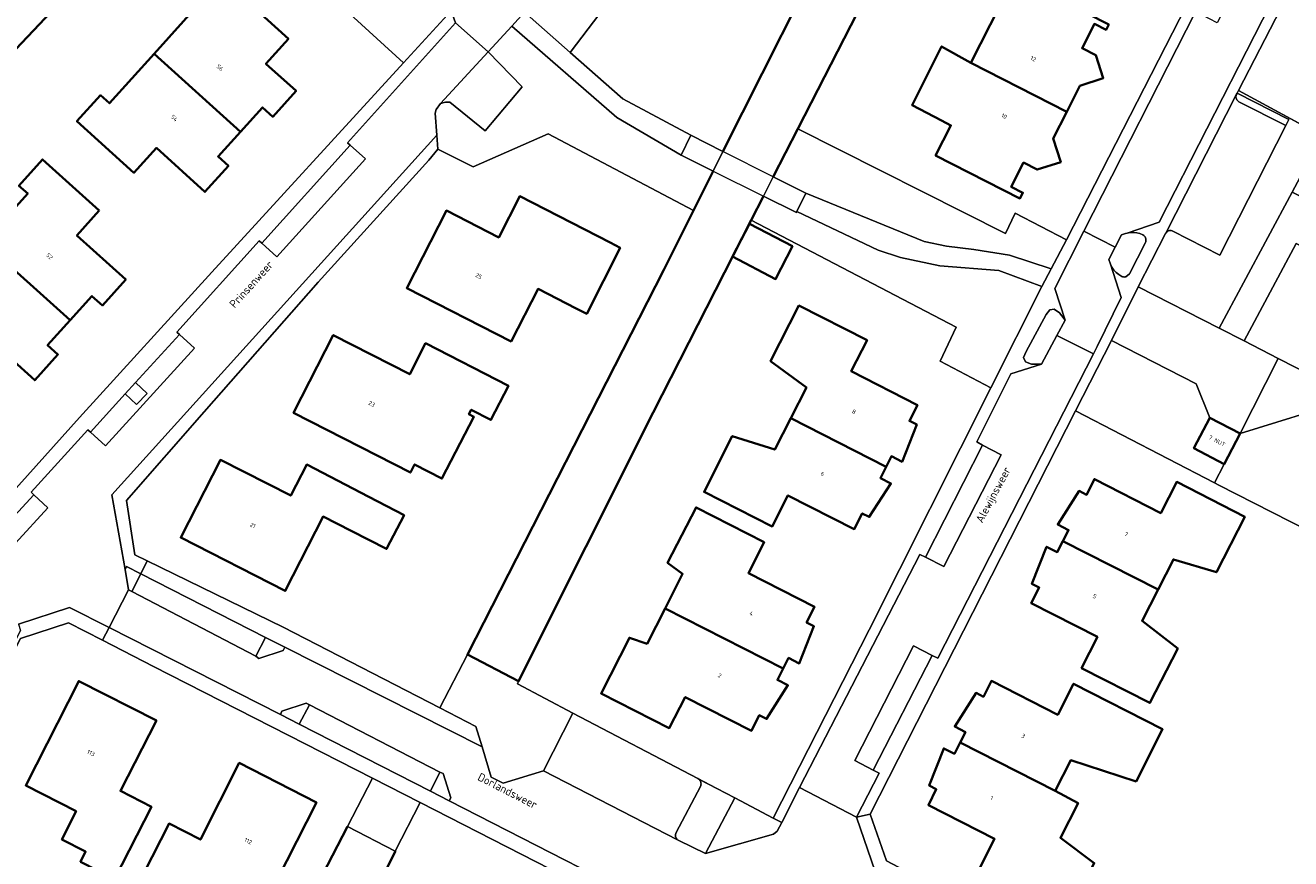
# Model space of a CAD drawing. Header units: metres. Extents: x 110065 to 112666, y 425872 to 427362.
# Tile 51 of 104: x 110704 to 110813, y 426904 to 426975. Entities that reach past the tile are written whole.
import ezdxf

# ---------------------------------------------------------------- set-up
doc = ezdxf.new("R2010")
doc.units = ezdxf.units.M
for name, color, linetype, lineweight in [('B-WE-GK-BESCHOEIING-G', 130, 'GK-BESCHOEIING', 35), ('B-WE-GR-BEPLANTING_CULTUUR_HEESTERS-GV', 90, 'Continuous', 18), ('B-WE-GR-GRAS-GV', 60, 'Continuous', 13), ('B-WE-GR-HAAG-G', 90, 'GR-HAAG1', 13), ('B-WE-IE-TERREINAFSCHEIDING_KUNSTMATIG_HEKWERK-G', 20, 'IE-TERREINAFSCHEIDING-KUNSTMATIG', 18), ('B-WE-KW-KUNSTWERK-GV', 170, 'Continuous', 18), ('B-WE-OG-BEBOUWING-GV', 7, 'Continuous', 35), ('B-WE-OG-BEBOUWING-T18', 10, 'Continuous', 18), ('B-WE-OG-BEBOUWING_STRAATNAAM-T35', 50, 'Continuous', 35), ('B-WE-OG-TERREIN_ERF-GV', 7, 'Continuous', 18), ('B-WE-OG-WATER-GV', 130, 'Continuous', 18), ('B-WE-VH-ONVERHARD-GV', 252, 'Continuous', 18), ('B-WE-VH-VERHARDING_BETONSTRAATSTEEN-GV', 252, 'Continuous', 18), ('B-WE-VH-VERHARDING_GESLOTEN-GV', 7, 'Continuous', 18), ('B-WE-VH-VERHARDING_HOUTSNIPPERS-GV', 252, 'Continuous', 18), ('B-WE-VH-VERHARDING_OPEN-GV', 252, 'Continuous', 18), ('B-WE-VH-VERHARDING_TEGEL-GV', 252, 'Continuous', 18)]:
    doc.layers.add(name, color=color, linetype=linetype, lineweight=lineweight)
doc.styles.add('NLCS-ISO-M200-T18', font='NLCS-ISO.ttf')
doc.styles.add('NLCS-ISO-M200-T35', font='NLCS-ISO.ttf')
doc.linetypes.add('GK-BESCHOEIING', pattern='A,30,-5,[1,NLCS.SHX,S=1,R=0,X=0,Y=0],-5', length=40)
doc.linetypes.add('GR-HAAG1', pattern='A,6,[176,NLCS.SHX,S=0.125,R=0,X=0,Y=0],-2', length=8)
doc.linetypes.add('IE-TERREINAFSCHEIDING-KUNSTMATIG', pattern='A,4,[82,NLCS.SHX,S=0.75,R=90,X=0,Y=0],4,-2', length=10)

msp = doc.modelspace()

# ---------------------------------------------------------------- linework, layer by layer
at = {"layer": 'B-WE-GK-BESCHOEIING-G', "flags": 128}
for points in [[(110764.208, 426964.455), (110774.337, 426984.583), (110774.49, 426986.291), (110771.695, 426995.46), (110771.739, 426995.96), (110771.926, 426996.377), (110774.555, 427000), (110774.743, 427000.259), (110780.288, 427007.741), (110784.533, 427013.65), (110784.894, 427013.893), (110785.232, 427013.904), (110794.044, 427012.778), (110787.688, 427000), (110781.516, 426987.592), (110770.658, 426966.411), (110768.537, 426962.272)], [(110721.244, 426992.894), (110717.972, 426989.202), (110712.635, 426983.178), (110712.192, 426983.566), (110709.473, 426980.503), (110709.865, 426980.243), (110703.299, 426973.272), (110701.338, 426970.989), (110697.362, 426966.362), (110697.028, 426966.658), (110694.655, 426963.867), (110694.944, 426963.665), (110684.134, 426951.627), (110680.472, 426947.658), (110679.685, 426946.585), (110673.194, 426934.252), (110656.671, 426902.014), (110654.819, 426898.085), (110645.754, 426894.68), (110645.361, 426894.091), (110645.161, 426893.353), (110645.129, 426892.791), (110646.454, 426887.252), (110648.372, 426880.636), (110649.699, 426878.673), (110659.916, 426869.577), (110650.589, 426858.885), (110646.04, 426862.473), (110646.075, 426863.052), (110651.107, 426868.974), (110650.481, 426869.658), (110645.35, 426874.547), (110644.208, 426876.305), (110641.448, 426884.217), (110639.261, 426891.741), (110638.579, 426899.517), (110638.847, 426903.406), (110639.885, 426907.467), (110641.215, 426910.568), (110643.126, 426913.735), (110644.309, 426915.91), (110645.951, 426918.042), (110652.549, 426925.322), (110660.197, 426932.912), (110671.03, 426945.163), (110686.829, 426962.784), (110716.427, 426996.622)], [(110767.691, 426960.613), (110766.633, 426958.538), (110758.193, 426941.974), (110746.609, 426918.83), (110742.2, 426921.123), (110759.119, 426954.265), (110761.664, 426959.362), (110763.362, 426962.761)], [(110708.21, 426861.146), (110713.781, 426881.007), (110714.702, 426882.061), (110722.787, 426888.79), (110731.861, 426906.318)], [(110735.988, 426904.182), (110727.411, 426887.271), (110712.487, 426857.848)]]:
    msp.add_lwpolyline(points, dxfattribs=at)
at = {"layer": 'B-WE-GR-BEPLANTING_CULTUUR_HEESTERS-GV', "flags": 128}
for points in [[(110723.494, 426991.153), (110721.244, 426992.894), (110717.972, 426989.202), (110736.698, 426972.096), (110740.788, 426976.558), (110740.371, 426977.694), (110723.547, 426991.224), (110723.494, 426991.153), (110723.494, 426991.153)], [(110752.955, 426983.048), (110752.876, 426983.084), (110752.792, 426983.108), (110752.706, 426983.119), (110752.619, 426983.116), (110752.533, 426983.1), (110752.451, 426983.071), (110752.375, 426983.03), (110752.305, 426982.978), (110749.31, 426979.053), (110748.563, 426978.074), (110747.104, 426976.459), (110751.051, 426972.971), (110756.63, 426980.318), (110752.955, 426983.048), (110752.955, 426983.048)], [(110755.055, 426967.383), (110746.008, 426975.231), (110743.988, 426973.031), (110746.902, 426970.012), (110743.726, 426966.228), (110740.681, 426968.689), (110740.297, 426968.709), (110739.881, 426968.588), (110739.494, 426968.079), (110739.402, 426967.737), (110739.551, 426965.849), (110739.645, 426964.655), (110742.688, 426963.117), (110749.162, 426965.977), (110761.664, 426959.362), (110763.362, 426962.761), (110760.613, 426964.125), (110755.055, 426967.383), (110755.055, 426967.383)], [(110815.851, 426965.794), (110808.618, 426969.687), (110808.501, 426969.46), (110812.964, 426967.209), (110812.706, 426966.681), (110807.017, 426955.532), (110802.984, 426957.598), (110802.913, 426957.629), (110802.838, 426957.648), (110802.761, 426957.654), (110802.684, 426957.648), (110802.609, 426957.628), (110802.539, 426957.597), (110802.474, 426957.555), (110802.36, 426957.429), (110802.34, 426957.391), (110799.993, 426952.79), (110806.966, 426949.231), (110813.257, 426960.958), (110815.851, 426965.794), (110815.851, 426965.794)], [(110788.554, 426957.391), (110770.658, 426966.411), (110768.537, 426962.273), (110771.355, 426960.852), (110781.544, 426956.696), (110783.473, 426956.285), (110785.84, 426956.022), (110788.892, 426955.524), (110792.493, 426954.348), (110793.799, 426956.838), (110789.391, 426959.147), (110788.554, 426957.391), (110788.554, 426957.391)], [(110818.702, 426964.259), (110815.851, 426965.794), (110813.257, 426960.958), (110818.721, 426958.157), (110821.529, 426950.137), (110818.155, 426943.519), (110817.88, 426942.98), (110808.768, 426940.149), (110807.395, 426937.526), (110806.552, 426935.916), (110806.948, 426935.712), (110816.122, 426931.024), (110825.514, 426952.965), (110829.14, 426959.034), (110818.702, 426964.259), (110818.702, 426964.259)], [(110770.535, 426959.201), (110767.691, 426960.613), (110766.633, 426958.538), (110784.311, 426949.317), (110782.933, 426946.379), (110787.297, 426944.094), (110791.678, 426952.81), (110787.981, 426954.197), (110782.911, 426954.598), (110779.521, 426955.311), (110777.58, 426955.937), (110770.582, 426959.295), (110770.535, 426959.201), (110770.535, 426959.201)], [(110800.388, 426957.265), (110800.131, 426957.375), (110799.861, 426957.448), (110799.583, 426957.481), (110799.304, 426957.475), (110799.028, 426957.429), (110798.887, 426957.385), (110798.538, 426957.264), (110798.004, 426956.207), (110797.469, 426955.15), (110797.596, 426954.733), (110797.728, 426954.475), (110797.894, 426954.238), (110798.09, 426954.026), (110798.314, 426953.842), (110798.572, 426953.683), (110798.639, 426953.659), (110798.708, 426953.645), (110798.779, 426953.64), (110798.85, 426953.646), (110798.919, 426953.661), (110799.224, 426953.904), (110800.605, 426956.6), (110800.635, 426956.68), (110800.652, 426956.764), (110800.654, 426956.85), (110800.642, 426956.935), (110800.615, 426957.016), (110800.575, 426957.092), (110800.523, 426957.16), (110800.46, 426957.218), (110800.388, 426957.265), (110800.388, 426957.265)], [(110793.685, 426949.91), (110793.214, 426950.548), (110792.76, 426950.861), (110792.372, 426950.813), (110792.055, 426950.413), (110790.338, 426947.236), (110790.117, 426946.713), (110790.272, 426946.335), (110790.786, 426946.143), (110791.646, 426946.137), (110792.986, 426948.616), (110793.685, 426949.91), (110793.685, 426949.91)], [(110804.973, 426944.452), (110797.679, 426948.178), (110794.584, 426942.101), (110806.552, 426935.916), (110807.395, 426937.526), (110804.784, 426938.891), (110806.155, 426941.515), (110804.973, 426944.452), (110804.973, 426944.452)], [(110714.588, 426943.611), (110713.598, 426944.551), (110712.708, 426943.576), (110713.679, 426942.654), (110714.588, 426943.611), (110714.588, 426943.611)], [(110746.609, 426918.83), (110742.2, 426921.123), (110739.808, 426916.539), (110742.922, 426914.933), (110743.453, 426913.184), (110744.243, 426910.577), (110745.276, 426910.047), (110748.757, 426911.106), (110751.291, 426916.093), (110746.497, 426918.607), (110746.609, 426918.83), (110746.609, 426918.83)], [(110738.109, 426908.373), (110734.01, 426910.469), (110731.861, 426906.318), (110735.983, 426904.184), (110738.109, 426908.373), (110738.109, 426908.373)], [(110765.226, 426908.784), (110762.125, 426910.408), (110762.185, 426910.354), (110762.236, 426910.29), (110762.276, 426910.22), (110762.304, 426910.144), (110762.319, 426910.064), (110762.322, 426909.989), (110762.314, 426909.914), (110762.295, 426909.841), (110762.265, 426909.772), (110760.179, 426905.796), (110760.127, 426905.632), (110760.121, 426905.548), (110760.13, 426905.464), (110760.152, 426905.383), (110760.187, 426905.306), (110760.235, 426905.237), (110760.294, 426905.176), (110760.366, 426905.134), (110760.403, 426905.115), (110762.71, 426903.988), (110765.226, 426908.784), (110765.226, 426908.784)]]:
    msp.add_lwpolyline(points, close=True, dxfattribs=at)
at = {"layer": 'B-WE-GR-GRAS-GV', "flags": 128}
msp.add_lwpolyline([(110756.63, 426980.318), (110751.051, 426972.971), (110755.578, 426968.971), (110761.436, 426965.853), (110764.208, 426964.455), (110774.337, 426984.583)], dxfattribs=at)
for points in [[(110818.721, 426958.157), (110813.257, 426960.958), (110806.966, 426949.231), (110809.109, 426948.137), (110813.605, 426956.518), (110819.509, 426953.491), (110820.204, 426951.508), (110816.549, 426944.339), (110818.155, 426943.519), (110821.529, 426950.137), (110818.721, 426958.157), (110818.721, 426958.157)], [(110816.549, 426944.339), (110812.061, 426946.63), (110808.768, 426940.149), (110817.88, 426942.98), (110818.155, 426943.519), (110816.549, 426944.339), (110816.549, 426944.339)]]:
    msp.add_lwpolyline(points, close=True, dxfattribs=at)
at = {"layer": 'B-WE-GR-HAAG-G', "flags": 128}
for points in [[(110739.645, 426964.655), (110742.688, 426963.117)], [(110751.291, 426916.093), (110746.497, 426918.607), (110746.609, 426918.83)], [(110768.53, 426907.051), (110762.055, 426910.447)]]:
    msp.add_lwpolyline(points, dxfattribs=at)
at = {"layer": 'B-WE-IE-TERREINAFSCHEIDING_KUNSTMATIG_HEKWERK-G', "flags": 128}
for points in [[(110829.14, 426959.034), (110818.702, 426964.259), (110808.618, 426969.687)], [(110742.688, 426963.117), (110749.162, 426965.977), (110761.664, 426959.362)], [(110793.799, 426956.838), (110789.391, 426959.147), (110788.554, 426957.391), (110770.658, 426966.411)], [(110787.297, 426944.094), (110782.933, 426946.379), (110784.311, 426949.317), (110766.633, 426958.538)]]:
    msp.add_lwpolyline(points, dxfattribs=at)
at = {"layer": 'B-WE-KW-KUNSTWERK-GV', "flags": 128}
msp.add_lwpolyline([(110770.582, 426959.295), (110771.355, 426960.852), (110768.537, 426962.273), (110764.208, 426964.455), (110761.436, 426965.853), (110760.613, 426964.125), (110763.362, 426962.761), (110767.691, 426960.613), (110770.535, 426959.201), (110770.582, 426959.295), (110770.582, 426959.295)], close=True, dxfattribs=at)
at = {"layer": 'B-WE-OG-BEBOUWING-GV', "flags": 128}
for points in [[(110726.772, 426974.151), (110719.384, 426980.827), (110717.347, 426978.572), (110719.002, 426977.077), (110715.193, 426972.861), (110722.646, 426966.152), (110724.533, 426968.241), (110725.423, 426967.437), (110727.434, 426969.662), (110724.836, 426972.009), (110726.772, 426974.151), (110726.772, 426974.151)], [(110797.466, 426975.398), (110790.161, 426979.112), (110788.871, 426976.576), (110788.052, 426976.992), (110785.556, 426972.083), (110793.838, 426967.876), (110794.973, 426970.101), (110796.973, 426970.771), (110796.338, 426972.741), (110795.153, 426973.343), (110796.218, 426975.436), (110797.224, 426974.923), (110797.466, 426975.398), (110797.466, 426975.398)], [(110785.556, 426972.083), (110783.043, 426973.497), (110780.505, 426968.452), (110783.026, 426967.109), (110783.845, 426966.693), (110782.532, 426964.113), (110789.791, 426960.412), (110790.051, 426960.892), (110789.056, 426961.399), (110790.119, 426963.489), (110791.292, 426962.892), (110793.312, 426963.531), (110792.662, 426965.571), (110793.838, 426967.876), (110785.556, 426972.083), (110785.556, 426972.083)], [(110722.646, 426966.152), (110715.193, 426972.861), (110711.348, 426968.606), (110710.583, 426969.297), (110708.55, 426967.047), (110713.457, 426962.613), (110715.393, 426964.756), (110719.584, 426960.97), (110721.607, 426963.209), (110720.715, 426964.015), (110722.646, 426966.152), (110722.646, 426966.152)], [(110710.472, 426959.354), (110705.586, 426963.76), (110703.551, 426961.504), (110704.311, 426960.818), (110700.515, 426956.61), (110707.969, 426949.916), (110709.849, 426952), (110710.744, 426951.193), (110712.752, 426953.42), (110708.544, 426957.216), (110710.472, 426959.354), (110710.472, 426959.354)], [(110754.498, 426956.606), (110746.719, 426960.612), (110744.887, 426957.056), (110740.392, 426959.36), (110736.962, 426952.69), (110745.951, 426948.089), (110748.279, 426952.61), (110751.568, 426950.916), (110752.473, 426950.481), (110755.353, 426956.164), (110754.498, 426956.606), (110754.498, 426956.606)], [(110770.212, 426956.289), (110766.496, 426958.217), (110765.032, 426955.396), (110768.748, 426953.468), (110770.212, 426956.289), (110770.212, 426956.289)], [(110707.969, 426949.916), (110700.515, 426956.61), (110696.678, 426952.356), (110695.911, 426953.048), (110693.877, 426950.792), (110698.767, 426946.381), (110700.711, 426948.536), (110704.913, 426944.745), (110706.913, 426946.963), (110706.026, 426947.763), (110707.969, 426949.916), (110707.969, 426949.916)], [(110776.63, 426948.194), (110770.75, 426951.185), (110768.31, 426946.406), (110771.406, 426944.119), (110770.056, 426941.474), (110778.268, 426937.304), (110778.726, 426938.203), (110779.643, 426937.736), (110780.909, 426940.934), (110780.277, 426941.25), (110780.959, 426942.614), (110775.265, 426945.53), (110776.63, 426948.194), (110776.63, 426948.194)], [(110737.22, 426945.261), (110730.631, 426948.632), (110727.22, 426941.942), (110737.279, 426936.801), (110737.64, 426937.5), (110740.003, 426936.277), (110742.753, 426941.595), (110742.32, 426941.819), (110742.521, 426942.208), (110744.22, 426941.33), (110745.73, 426944.279), (110738.597, 426947.941), (110737.22, 426945.261), (110737.22, 426945.261)], [(110778.268, 426937.304), (110770.056, 426941.474), (110768.679, 426938.776), (110765.009, 426939.936), (110762.578, 426935.137), (110768.459, 426932.156), (110769.815, 426934.83), (110775.527, 426931.935), (110776.217, 426933.275), (110776.817, 426932.975), (110778.676, 426935.87), (110777.772, 426936.33), (110778.268, 426937.304), (110778.268, 426937.304)], [(110808.768, 426940.149), (110806.155, 426941.515), (110804.784, 426938.891), (110807.395, 426937.526), (110808.768, 426940.149), (110808.768, 426940.149)], [(110726.969, 426934.812), (110720.92, 426937.883), (110717.499, 426931.194), (110726.498, 426926.613), (110729.752, 426933.011), (110732.168, 426931.782), (110735.229, 426930.224), (110736.738, 426933.126), (110733.691, 426934.71), (110728.358, 426937.483), (110726.969, 426934.812), (110726.969, 426934.812)], [(110801.931, 426933.31), (110796.217, 426936.232), (110795.535, 426934.895), (110794.912, 426935.213), (110793.058, 426932.316), (110793.984, 426931.845), (110793.506, 426930.904), (110801.695, 426926.74), (110803.015, 426929.322), (110806.721, 426928.217), (110809.167, 426933), (110803.304, 426935.995), (110801.931, 426933.31), (110801.931, 426933.31)], [(110767.771, 426930.806), (110761.898, 426933.797), (110759.447, 426929.028), (110760.735, 426928.069), (110759.22, 426925.093), (110769.392, 426919.918), (110769.859, 426920.836), (110770.778, 426920.368), (110772.046, 426923.566), (110771.414, 426923.891), (110772.106, 426925.236), (110766.411, 426928.136), (110767.771, 426930.806), (110767.771, 426930.806)], [(110801.695, 426926.74), (110793.506, 426930.904), (110793.018, 426929.945), (110792.092, 426930.416), (110790.836, 426927.213), (110791.464, 426926.887), (110790.766, 426925.543), (110796.473, 426922.64), (110795.108, 426919.955), (110800.994, 426916.961), (110803.389, 426921.646), (110800.315, 426924.04), (110801.695, 426926.74), (110801.695, 426926.74)], [(110769.392, 426919.918), (110759.22, 426925.093), (110757.678, 426922.064), (110756.156, 426922.568), (110753.716, 426917.779), (110759.585, 426914.788), (110760.965, 426917.468), (110766.665, 426914.547), (110767.345, 426915.897), (110767.965, 426915.577), (110769.809, 426918.481), (110768.897, 426918.945), (110769.392, 426919.918), (110769.392, 426919.918)], [(110715.396, 426915.445), (110708.707, 426918.846), (110704.136, 426909.857), (110708.475, 426907.626), (110707.255, 426905.206), (110709.295, 426904.166), (110708.864, 426903.286), (110711.784, 426901.776), (110714.965, 426908.015), (110712.296, 426909.378), (110715.396, 426915.445), (110715.396, 426915.445)], [(110793.051, 426915.941), (110787.345, 426918.853), (110786.657, 426917.499), (110786.024, 426917.821), (110784.181, 426914.917), (110785.102, 426914.447), (110784.641, 426913.542), (110792.834, 426909.379), (110794.192, 426912.039), (110799.803, 426910.202), (110802.084, 426914.701), (110794.417, 426918.615), (110793.051, 426915.941), (110793.051, 426915.941)], [(110792.834, 426909.379), (110784.641, 426913.542), (110784.152, 426912.582), (110783.239, 426913.047), (110781.984, 426909.844), (110782.594, 426909.524), (110781.913, 426908.165), (110787.613, 426905.254), (110786.252, 426902.574), (110793.902, 426898.673), (110796.196, 426903.169), (110793.291, 426905.349), (110794.804, 426908.336), (110792.834, 426909.379), (110792.834, 426909.379)], [(110729.195, 426908.393), (110722.535, 426911.794), (110719.186, 426905.198), (110716.495, 426906.565), (110712.854, 426899.436), (110715.793, 426897.935), (110717.654, 426901.605), (110724.083, 426898.344), (110729.195, 426908.393), (110729.195, 426908.393)]]:
    msp.add_lwpolyline(points, close=True, dxfattribs=at)
at = {"layer": 'B-WE-OG-TERREIN_ERF-GV', "flags": 128}
for points in [[(110808.792, 427009.202), (110801.387, 427010.59), (110801.626, 427011.685), (110799.957, 427012.007), (110799.993, 427012.21), (110794.613, 427013.47), (110794.044, 427012.778), (110781.516, 426987.592), (110770.658, 426966.411), (110788.554, 426957.391), (110789.391, 426959.147), (110793.799, 426956.838), (110818.161, 427004.405), (110813.204, 427006.943), (110808.792, 427009.202), (110808.792, 427009.202)], [(110715.193, 426972.861), (110719.002, 426977.077), (110717.347, 426978.572), (110719.384, 426980.827), (110726.772, 426974.151), (110724.836, 426972.009), (110727.434, 426969.662), (110725.423, 426967.437), (110724.533, 426968.241), (110722.646, 426966.152), (110720.715, 426964.015), (110721.607, 426963.209), (110719.584, 426960.97), (110715.393, 426964.756), (110713.457, 426962.613), (110708.55, 426967.047), (110710.583, 426969.297), (110711.348, 426968.606), (110715.193, 426972.861), (110715.193, 426972.861)], [(110749.162, 426965.977), (110742.688, 426963.117), (110739.645, 426964.655), (110738.859, 426963.699), (110729.327, 426953.204), (110719.525, 426942.038), (110712.835, 426934.399), (110713.534, 426929.705), (110714.605, 426929.184), (110726.309, 426923.496), (110739.808, 426916.539), (110742.2, 426921.123), (110759.119, 426954.265), (110761.664, 426959.362), (110749.162, 426965.977), (110749.162, 426965.977)], [(110710.472, 426959.354), (110708.544, 426957.216), (110712.752, 426953.42), (110710.744, 426951.193), (110709.849, 426952), (110707.969, 426949.916), (110706.026, 426947.763), (110706.913, 426946.963), (110704.913, 426944.745), (110700.711, 426948.536), (110698.767, 426946.381), (110693.877, 426950.792), (110695.911, 426953.048), (110696.678, 426952.356), (110700.515, 426956.61), (110704.311, 426960.818), (110703.551, 426961.504), (110705.586, 426963.76), (110710.472, 426959.354), (110710.472, 426959.354)], [(110754.498, 426956.606), (110755.353, 426956.164), (110752.473, 426950.481), (110751.568, 426950.916), (110748.279, 426952.61), (110745.951, 426948.089), (110736.962, 426952.69), (110740.392, 426959.36), (110744.887, 426957.056), (110746.719, 426960.612), (110754.498, 426956.606), (110754.498, 426956.606)], [(110765.032, 426955.396), (110758.193, 426941.974), (110746.609, 426918.83), (110746.497, 426918.607), (110751.291, 426916.093), (110762.055, 426910.447), (110762.125, 426910.408), (110765.226, 426908.784), (110768.53, 426907.051), (110776.822, 426923.258), (110787.297, 426944.094), (110782.933, 426946.379), (110784.311, 426949.317), (110766.633, 426958.538), (110765.032, 426955.396), (110765.032, 426955.396)], [(110765.032, 426955.396), (110766.496, 426958.217), (110770.212, 426956.289), (110768.748, 426953.468), (110765.032, 426955.396), (110765.032, 426955.396)], [(110770.056, 426941.474), (110771.406, 426944.119), (110768.31, 426946.406), (110770.75, 426951.185), (110776.63, 426948.194), (110775.265, 426945.53), (110780.959, 426942.614), (110780.277, 426941.25), (110780.909, 426940.934), (110779.643, 426937.736), (110778.726, 426938.203), (110778.268, 426937.304), (110777.772, 426936.33), (110778.676, 426935.87), (110776.817, 426932.975), (110776.217, 426933.275), (110775.527, 426931.935), (110769.815, 426934.83), (110768.459, 426932.156), (110762.578, 426935.137), (110765.009, 426939.936), (110768.679, 426938.776), (110770.056, 426941.474), (110770.056, 426941.474)], [(110737.22, 426945.261), (110738.597, 426947.941), (110745.73, 426944.279), (110744.22, 426941.33), (110742.521, 426942.208), (110742.32, 426941.819), (110742.753, 426941.595), (110740.003, 426936.277), (110737.64, 426937.5), (110737.279, 426936.801), (110727.22, 426941.942), (110730.631, 426948.632), (110737.22, 426945.261), (110737.22, 426945.261)], [(110726.969, 426934.812), (110728.358, 426937.483), (110733.691, 426934.71), (110736.738, 426933.126), (110735.229, 426930.224), (110732.168, 426931.782), (110729.752, 426933.011), (110726.498, 426926.613), (110717.499, 426931.194), (110720.92, 426937.883), (110726.969, 426934.812), (110726.969, 426934.812)], [(110793.506, 426930.904), (110793.984, 426931.845), (110793.058, 426932.316), (110794.912, 426935.213), (110795.535, 426934.895), (110796.217, 426936.232), (110801.931, 426933.31), (110803.304, 426935.995), (110809.167, 426933), (110806.721, 426928.217), (110803.015, 426929.322), (110801.695, 426926.74), (110800.315, 426924.04), (110803.389, 426921.646), (110800.994, 426916.961), (110795.108, 426919.955), (110796.473, 426922.64), (110790.766, 426925.543), (110791.464, 426926.887), (110790.836, 426927.213), (110792.092, 426930.416), (110793.018, 426929.945), (110793.506, 426930.904), (110793.506, 426930.904)], [(110767.771, 426930.806), (110766.411, 426928.136), (110772.106, 426925.236), (110771.414, 426923.891), (110772.046, 426923.566), (110770.778, 426920.368), (110769.859, 426920.836), (110769.392, 426919.918), (110768.897, 426918.945), (110769.809, 426918.481), (110767.965, 426915.577), (110767.345, 426915.897), (110766.665, 426914.547), (110760.965, 426917.468), (110759.585, 426914.788), (110753.716, 426917.779), (110756.156, 426922.568), (110757.678, 426922.064), (110759.22, 426925.093), (110760.735, 426928.069), (110759.447, 426929.028), (110761.898, 426933.797), (110767.771, 426930.806), (110767.771, 426930.806)], [(110715.156, 426920.103), (110710.762, 426922.358), (110707.822, 426923.866), (110703.689, 426922.504), (110681.759, 426879.49), (110682.072, 426875.18), (110706.592, 426855.405), (110708.21, 426861.146), (110713.781, 426881.007), (110714.702, 426882.061), (110722.787, 426888.79), (110731.861, 426906.318), (110734.01, 426910.469), (110715.156, 426920.103), (110715.156, 426920.103)], [(110708.864, 426903.286), (110709.295, 426904.166), (110707.255, 426905.206), (110708.475, 426907.626), (110704.136, 426909.857), (110708.707, 426918.846), (110715.396, 426915.445), (110712.296, 426909.378), (110714.965, 426908.015), (110711.784, 426901.776), (110708.864, 426903.286), (110708.864, 426903.286)], [(110722.535, 426911.794), (110729.195, 426908.393), (110724.083, 426898.344), (110717.654, 426901.605), (110715.793, 426897.935), (110712.854, 426899.436), (110716.495, 426906.565), (110719.186, 426905.198), (110722.535, 426911.794), (110722.535, 426911.794)]]:
    msp.add_lwpolyline(points, close=True, dxfattribs=at)
for points in [[(110676.875, 426885.9), (110697.873, 426927.17), (110700.527, 426932.386), (110708.775, 426941.529), (110720.169, 426954.06), (110736.698, 426972.096), (110717.972, 426989.202), (110717.972, 426989.202), (110717.972, 426989.202), (110712.635, 426983.178), (110712.192, 426983.566), (110709.473, 426980.503), (110709.865, 426980.243), (110703.299, 426973.272), (110697.362, 426966.362), (110697.028, 426966.658), (110694.655, 426963.867), (110694.944, 426963.665), (110684.134, 426951.627), (110680.472, 426947.658), (110679.685, 426946.585), (110673.194, 426934.252), (110656.671, 426902.014)], [(110817.291, 426986.527), (110808.618, 426969.687), (110815.851, 426965.794)], [(110797.466, 426975.398), (110797.224, 426974.923), (110796.218, 426975.436), (110795.153, 426973.343), (110796.338, 426972.741), (110796.973, 426970.771), (110794.973, 426970.101), (110793.838, 426967.876), (110792.662, 426965.571), (110793.312, 426963.531), (110791.292, 426962.892), (110790.119, 426963.489), (110789.056, 426961.399), (110790.051, 426960.892), (110789.791, 426960.412), (110782.532, 426964.113), (110783.845, 426966.693), (110783.026, 426967.109), (110780.505, 426968.452), (110783.043, 426973.497), (110785.556, 426972.083), (110788.052, 426976.992)], [(110816.122, 426931.024), (110806.948, 426935.712), (110806.552, 426935.916), (110794.584, 426942.101), (110776.9, 426907.381), (110778.301, 426903.37), (110791.546, 426896.4), (110797.175, 426895.822), (110829.638, 426892.49)], [(110786.252, 426902.574), (110787.613, 426905.254), (110781.913, 426908.165), (110782.594, 426909.524), (110781.984, 426909.844), (110783.239, 426913.047), (110784.152, 426912.582), (110784.641, 426913.542), (110785.102, 426914.447), (110784.181, 426914.917), (110786.024, 426917.821), (110786.657, 426917.499), (110787.345, 426918.853), (110793.051, 426915.941), (110794.417, 426918.615), (110802.084, 426914.701), (110799.803, 426910.202), (110794.192, 426912.039), (110792.834, 426909.379), (110792.834, 426909.379), (110792.834, 426909.379), (110794.804, 426908.336), (110793.291, 426905.349), (110796.196, 426903.169)], [(110782.927, 426885.475), (110738.109, 426908.373), (110735.983, 426904.184), (110712.482, 426857.847)]]:
    msp.add_lwpolyline(points, dxfattribs=at)
at = {"layer": 'B-WE-OG-WATER-GV', "flags": 128}
for points in [[(110703.299, 426973.272), (110709.865, 426980.243), (110709.473, 426980.503), (110712.192, 426983.566), (110712.635, 426983.178), (110717.972, 426989.202), (110721.244, 426992.894), (110723.538, 426995.555), (110723.538, 426995.555), (110723.538, 426995.555), (110718.962, 426999.029), (110716.427, 426996.622), (110686.829, 426962.784)], [(110774.337, 426984.583), (110764.208, 426964.455), (110763.362, 426962.761), (110761.664, 426959.362), (110759.119, 426954.265), (110742.2, 426921.123), (110746.609, 426918.83), (110758.193, 426941.974), (110758.193, 426941.974), (110758.193, 426941.974), (110765.032, 426955.396), (110766.633, 426958.538), (110767.691, 426960.613), (110768.537, 426962.273), (110770.658, 426966.411), (110781.516, 426987.592)]]:
    msp.add_lwpolyline(points, dxfattribs=at)
msp.add_lwpolyline([(110735.983, 426904.184), (110731.861, 426906.318), (110722.787, 426888.79), (110714.702, 426882.061), (110713.781, 426881.007), (110708.21, 426861.146), (110708.806, 426859.622), (110711.126, 426857.592), (110712.482, 426857.847), (110735.983, 426904.184), (110735.983, 426904.184)], close=True, dxfattribs=at)
at = {"layer": 'B-WE-VH-ONVERHARD-GV', "flags": 128}
for points in [[(110764.208, 426964.455), (110761.436, 426965.853), (110760.613, 426964.125), (110763.362, 426962.761), (110764.208, 426964.455), (110764.208, 426964.455)], [(110771.355, 426960.852), (110768.537, 426962.273), (110767.691, 426960.613), (110770.535, 426959.201), (110770.582, 426959.295), (110771.355, 426960.852), (110771.355, 426960.852)]]:
    msp.add_lwpolyline(points, close=True, dxfattribs=at)
at = {"layer": 'B-WE-VH-VERHARDING_BETONSTRAATSTEEN-GV', "flags": 128}
for points in [[(110745.363, 426981.983), (110745.303, 426982.027), (110744.089, 426980.483), (110740.788, 426976.558), (110741.167, 426975.525), (110743.988, 426973.031), (110746.008, 426975.231), (110747.104, 426976.459), (110748.563, 426978.074), (110749.31, 426979.053), (110746.268, 426981.311), (110745.363, 426981.983), (110745.363, 426981.983)], [(110733.409, 426963.819), (110732.103, 426964.998), (110724.476, 426956.549), (110725.782, 426955.37), (110733.409, 426963.819), (110733.409, 426963.819)], [(110798.004, 426956.207), (110795.308, 426957.577), (110792.81, 426952.664), (110793.685, 426949.91), (110792.986, 426948.616), (110796.122, 426947.012), (110796.448, 426947.649), (110798.512, 426951.865), (110797.596, 426954.733), (110797.469, 426955.15), (110798.004, 426956.207), (110798.004, 426956.207)], [(110718.684, 426947.508), (110717.375, 426948.692), (110713.598, 426944.551), (110714.588, 426943.611), (110713.679, 426942.654), (110712.708, 426943.576), (110709.708, 426940.268), (110711.006, 426939.091), (110718.684, 426947.508), (110718.684, 426947.508)], [(110706.053, 426933.769), (110704.832, 426934.892), (110701.828, 426931.625), (110699.537, 426927.129), (110701.034, 426926.367), (110703.255, 426930.726), (110706.053, 426933.769), (110706.053, 426933.769)], [(110714.044, 426928.072), (110712.828, 426928.696), (110712.699, 426928.452), (110712.992, 426926.705), (110713.28, 426926.558), (110714.044, 426928.072), (110714.044, 426928.072)], [(110724.798, 426922.581), (110714.044, 426928.072), (110713.28, 426926.558), (110723.96, 426920.974), (110724.798, 426922.581), (110724.798, 426922.581)], [(110726.468, 426921.765), (110724.798, 426922.581), (110723.96, 426920.974), (110724.228, 426920.79), (110726.31, 426921.475), (110726.468, 426921.765), (110726.468, 426921.765)], [(110728.576, 426916.799), (110728.294, 426916.933), (110726.206, 426916.263), (110726.085, 426915.97), (110727.712, 426915.137), (110728.576, 426916.799), (110728.576, 426916.799)], [(110739.811, 426911.008), (110728.576, 426916.799), (110727.712, 426915.137), (110739, 426909.372), (110739.811, 426911.008), (110739.811, 426911.008)], [(110740.099, 426910.871), (110739.811, 426911.008), (110739, 426909.372), (110740.634, 426908.541), (110740.779, 426908.798), (110740.099, 426910.871), (110740.099, 426910.871)]]:
    msp.add_lwpolyline(points, close=True, dxfattribs=at)
msp.add_lwpolyline([(110703.508, 426923.732), (110707.916, 426925.18), (110711.323, 426923.453), (110712.992, 426926.705), (110712.699, 426928.452), (110711.558, 426934.894), (110739.551, 426965.849), (110739.402, 426967.737), (110739.494, 426968.079), (110739.881, 426968.588), (110743.988, 426973.031), (110743.988, 426973.031), (110743.988, 426973.031), (110741.167, 426975.525), (110731.876, 426965.205), (110732.103, 426964.998), (110733.409, 426963.819), (110725.782, 426955.37), (110724.476, 426956.549), (110724.257, 426956.748), (110717.158, 426948.899), (110717.375, 426948.692), (110718.684, 426947.508), (110711.006, 426939.091), (110709.708, 426940.268), (110709.486, 426940.47), (110704.614, 426935.118), (110704.832, 426934.892), (110706.053, 426933.769), (110703.255, 426930.726)], dxfattribs=at)
at = {"layer": 'B-WE-VH-VERHARDING_GESLOTEN-GV', "flags": 128}
msp.add_lwpolyline([(110770.582, 426959.295), (110771.355, 426960.852), (110768.537, 426962.273), (110764.208, 426964.455), (110761.436, 426965.853), (110760.613, 426964.125), (110763.362, 426962.761), (110767.691, 426960.613), (110770.535, 426959.201), (110770.582, 426959.295), (110770.582, 426959.295)], close=True, dxfattribs=at)
at = {"layer": 'B-WE-VH-VERHARDING_HOUTSNIPPERS-GV', "flags": 128}
msp.add_lwpolyline([(110819.509, 426953.491), (110813.605, 426956.518), (110809.109, 426948.137), (110812.061, 426946.63), (110816.549, 426944.339), (110820.204, 426951.508), (110819.509, 426953.491), (110819.509, 426953.491)], close=True, dxfattribs=at)
at = {"layer": 'B-WE-VH-VERHARDING_OPEN-GV', "flags": 128}
for points in [[(110820.159, 427006.337), (110808.735, 426983.967), (110809.005, 426983.872), (110809.8, 426981.456), (110809.65, 426981.167), (110806.793, 426975.539), (110805.461, 426976.215), (110804.922, 426976.486), (110795.308, 426957.577), (110798.004, 426956.207), (110798.538, 426957.264), (110798.887, 426957.385), (110799.028, 426957.429), (110801.806, 426958.351), (110818.225, 426990.528)], [(110818.161, 427004.405), (110793.799, 426956.838), (110792.493, 426954.348), (110791.678, 426952.81), (110787.297, 426944.094), (110776.822, 426923.258), (110768.53, 426907.051), (110769.271, 426906.669), (110770.816, 426909.664), (110781.181, 426929.751), (110781.648, 426929.525), (110786.566, 426939.155), (110786.085, 426939.452), (110789.017, 426945.309), (110791.646, 426946.137), (110790.786, 426946.143), (110790.272, 426946.335), (110790.117, 426946.713), (110790.338, 426947.236), (110792.055, 426950.413), (110792.372, 426950.813), (110792.76, 426950.861), (110793.214, 426950.548), (110793.685, 426949.91), (110792.81, 426952.664), (110795.308, 426957.577), (110804.922, 426976.486)], [(110777.629, 426901.522), (110775.716, 426907.135), (110770.816, 426909.664), (110769.271, 426906.669), (110768.88, 426905.912), (110768.575, 426905.661), (110762.71, 426903.988), (110760.403, 426905.115), (110760.366, 426905.134), (110760.294, 426905.176), (110748.757, 426911.106), (110745.276, 426910.047), (110744.243, 426910.577), (110743.453, 426913.184), (110726.468, 426921.765), (110726.31, 426921.475), (110724.228, 426920.79), (110723.96, 426920.974), (110713.28, 426926.558), (110713.28, 426926.558), (110713.28, 426926.558), (110712.992, 426926.705), (110711.323, 426923.453), (110726.085, 426915.97), (110726.206, 426916.263), (110728.294, 426916.933), (110728.576, 426916.799), (110739.811, 426911.008), (110740.099, 426910.871), (110740.779, 426908.798), (110740.634, 426908.541), (110761.848, 426897.687)], [(110681.759, 426879.49), (110703.689, 426922.504), (110707.822, 426923.866), (110710.762, 426922.358), (110711.323, 426923.453), (110711.323, 426923.453), (110711.323, 426923.453), (110707.916, 426925.18), (110703.508, 426923.732), (110703.689, 426923.197), (110702.88, 426921.618), (110702.028, 426919.963), (110701.896, 426920.031), (110699.38, 426915.079), (110698.648, 426913.618), (110693.679, 426903.893), (110692.758, 426902.091)]]:
    msp.add_lwpolyline(points, dxfattribs=at)
for points in [[(110746.902, 426970.012), (110743.988, 426973.031), (110739.881, 426968.588), (110740.297, 426968.709), (110740.681, 426968.689), (110743.726, 426966.228), (110746.902, 426970.012), (110746.902, 426970.012)], [(110808.413, 426969.131), (110808.433, 426969.325), (110802.36, 426957.429), (110802.474, 426957.555), (110802.539, 426957.597), (110802.609, 426957.628), (110802.684, 426957.648), (110802.761, 426957.654), (110802.838, 426957.648), (110802.913, 426957.629), (110802.984, 426957.598), (110807.017, 426955.532), (110812.706, 426966.681), (110808.662, 426968.732), (110808.596, 426968.779), (110808.538, 426968.836), (110808.49, 426968.902), (110808.452, 426968.974), (110808.426, 426969.051), (110808.413, 426969.131), (110808.413, 426969.131)], [(110796.122, 426947.012), (110792.986, 426948.616), (110791.646, 426946.137), (110789.017, 426945.309), (110786.085, 426939.452), (110786.566, 426939.155), (110788.169, 426938.336), (110783.251, 426928.706), (110781.648, 426929.525), (110781.181, 426929.751), (110770.816, 426909.664), (110775.716, 426907.135), (110777.657, 426910.926), (110777.161, 426911.18), (110775.559, 426912.001), (110780.62, 426921.88), (110782.222, 426921.059), (110782.715, 426920.807), (110796.122, 426947.012), (110796.122, 426947.012)], [(110788.169, 426938.336), (110786.566, 426939.155), (110781.648, 426929.525), (110783.251, 426928.706), (110788.169, 426938.336), (110788.169, 426938.336)], [(110782.222, 426921.059), (110780.62, 426921.88), (110775.559, 426912.001), (110777.161, 426911.18), (110782.222, 426921.059), (110782.222, 426921.059)], [(110762.055, 426910.447), (110751.291, 426916.093), (110748.757, 426911.106), (110760.294, 426905.176), (110760.235, 426905.237), (110760.187, 426905.306), (110760.152, 426905.383), (110760.13, 426905.464), (110760.121, 426905.548), (110760.127, 426905.632), (110760.179, 426905.796), (110762.265, 426909.772), (110762.295, 426909.841), (110762.314, 426909.914), (110762.322, 426909.989), (110762.319, 426910.064), (110762.304, 426910.144), (110762.276, 426910.22), (110762.236, 426910.29), (110762.185, 426910.354), (110762.125, 426910.408), (110762.055, 426910.447), (110762.055, 426910.447)]]:
    msp.add_lwpolyline(points, close=True, dxfattribs=at)
at = {"layer": 'B-WE-VH-VERHARDING_TEGEL-GV', "flags": 128}
for points in [[(110818.225, 426990.528), (110801.806, 426958.351), (110799.028, 426957.429), (110799.304, 426957.475), (110799.583, 426957.481), (110799.861, 426957.448), (110800.131, 426957.375), (110800.388, 426957.265), (110800.46, 426957.218), (110800.523, 426957.16), (110800.575, 426957.092), (110800.615, 426957.016), (110800.642, 426956.935), (110800.654, 426956.85), (110800.652, 426956.764), (110800.635, 426956.68), (110800.605, 426956.6), (110799.224, 426953.904), (110798.919, 426953.661), (110798.85, 426953.646), (110798.779, 426953.64), (110798.708, 426953.645), (110798.639, 426953.659), (110798.572, 426953.683), (110798.314, 426953.842), (110798.09, 426954.026), (110797.894, 426954.238), (110797.728, 426954.475), (110797.596, 426954.733), (110798.512, 426951.865), (110796.448, 426947.649), (110796.122, 426947.012), (110782.715, 426920.807), (110782.222, 426921.059), (110777.161, 426911.18), (110777.657, 426910.926), (110775.716, 426907.135), (110776.9, 426907.381), (110794.584, 426942.101), (110797.679, 426948.178), (110799.993, 426952.79), (110802.34, 426957.391), (110802.36, 426957.429), (110808.433, 426969.325), (110808.501, 426969.46), (110808.618, 426969.687), (110817.291, 426986.527)], [(110701.828, 426931.625), (110704.832, 426934.892), (110704.614, 426935.118), (110709.486, 426940.47), (110709.708, 426940.268), (110712.708, 426943.576), (110713.598, 426944.551), (110717.375, 426948.692), (110717.158, 426948.899), (110724.257, 426956.748), (110724.476, 426956.549), (110732.103, 426964.998), (110731.876, 426965.205), (110741.167, 426975.525), (110741.167, 426975.525), (110741.167, 426975.525), (110740.788, 426976.558), (110736.698, 426972.096), (110720.169, 426954.06), (110708.775, 426941.529), (110700.527, 426932.386)]]:
    msp.add_lwpolyline(points, dxfattribs=at)
for points in [[(110751.051, 426972.971), (110747.104, 426976.459), (110746.008, 426975.231), (110755.055, 426967.383), (110760.613, 426964.125), (110761.436, 426965.853), (110755.578, 426968.971), (110751.051, 426972.971), (110751.051, 426972.971)], [(110812.964, 426967.209), (110808.501, 426969.46), (110808.433, 426969.325), (110808.413, 426969.131), (110808.426, 426969.051), (110808.452, 426968.974), (110808.49, 426968.902), (110808.538, 426968.836), (110808.596, 426968.779), (110808.662, 426968.732), (110812.706, 426966.681), (110812.964, 426967.209), (110812.964, 426967.209)], [(110739.645, 426964.655), (110739.551, 426965.849), (110711.558, 426934.894), (110712.699, 426928.452), (110712.828, 426928.696), (110714.044, 426928.072), (110714.605, 426929.184), (110713.534, 426929.705), (110712.835, 426934.399), (110719.525, 426942.038), (110729.327, 426953.204), (110738.859, 426963.699), (110739.645, 426964.655), (110739.645, 426964.655)], [(110781.544, 426956.696), (110771.355, 426960.852), (110770.582, 426959.295), (110777.58, 426955.937), (110779.521, 426955.311), (110782.911, 426954.598), (110787.981, 426954.197), (110791.678, 426952.81), (110792.493, 426954.348), (110788.892, 426955.524), (110785.84, 426956.022), (110783.473, 426956.285), (110781.544, 426956.696), (110781.544, 426956.696)], [(110806.966, 426949.231), (110799.993, 426952.79), (110797.679, 426948.178), (110804.973, 426944.452), (110806.155, 426941.515), (110808.768, 426940.149), (110812.061, 426946.63), (110809.109, 426948.137), (110806.966, 426949.231), (110806.966, 426949.231)], [(110726.309, 426923.496), (110714.605, 426929.184), (110714.044, 426928.072), (110724.798, 426922.581), (110726.468, 426921.765), (110743.453, 426913.184), (110742.922, 426914.933), (110739.808, 426916.539), (110726.309, 426923.496), (110726.309, 426923.496)], [(110726.085, 426915.97), (110711.323, 426923.453), (110710.762, 426922.358), (110715.156, 426920.103), (110734.01, 426910.469), (110738.109, 426908.373), (110782.927, 426885.475), (110783.822, 426887.185), (110779.428, 426889.406), (110766.489, 426895.943), (110762.082, 426898.17), (110761.848, 426897.687), (110740.634, 426908.541), (110739, 426909.372), (110727.712, 426915.137), (110726.085, 426915.97), (110726.085, 426915.97)], [(110768.53, 426907.051), (110765.226, 426908.784), (110762.71, 426903.988), (110768.575, 426905.661), (110768.88, 426905.912), (110769.271, 426906.669), (110768.53, 426907.051), (110768.53, 426907.051)], [(110778.301, 426903.37), (110776.9, 426907.381), (110775.716, 426907.135), (110777.629, 426901.522), (110786.674, 426896.9), (110791.546, 426896.4), (110778.301, 426903.37), (110778.301, 426903.37)]]:
    msp.add_lwpolyline(points, close=True, dxfattribs=at)

# ---------------------------------------------------------------- texts
at = {"layer": 'B-WE-OG-BEBOUWING-T18', "char_height": 0.36, "attachment_point": 5, "style": 'NLCS-ISO-M200-T18'}
for s, insert, rotation in [('12', (110790.943, 426972.428), 333), ('56', (110720.865, 426971.667), 318), ('54', (110716.947, 426967.315), 318), ('10', (110788.433, 426967.489), 333), ('52', (110706.189, 426955.422), 318), ('25', (110743.172, 426953.725), 333), ('23', (110733.955, 426942.717), 333), ('8', (110775.508, 426942.044), 333), ('7 NUT', (110806.781, 426939.523), 332), ('6', (110772.792, 426936.705), 333), ('21', (110723.709, 426932.248), 333), ('7', (110798.956, 426931.486), 333), ('5', (110796.231, 426926.142), 333), ('4', (110766.657, 426924.659), 333), ('2', (110763.937, 426919.314), 333), ('3', (110790.089, 426914.116), 333), ('113', (110709.766, 426912.651), 333), ('1', (110787.374, 426908.772), 333), ('112', (110723.309, 426905.069), 333)]:
    msp.add_mtext(s, dxfattribs=dict(at, insert=insert, rotation=rotation))
at = {"layer": 'B-WE-OG-BEBOUWING_STRAATNAAM-T35', "char_height": 0.7, "attachment_point": 5, "style": 'NLCS-ISO-M200-T35'}
for s, insert, rotation in [('Prinsenweer', (110723.569, 426953.014), 48), ('Alewijnsweer', (110787.579, 426934.844), 62), ('Dorlandsweer', (110745.657, 426909.393), 333)]:
    msp.add_mtext(s, dxfattribs=dict(at, insert=insert, rotation=rotation))

doc.saveas('drawing.dxf')
